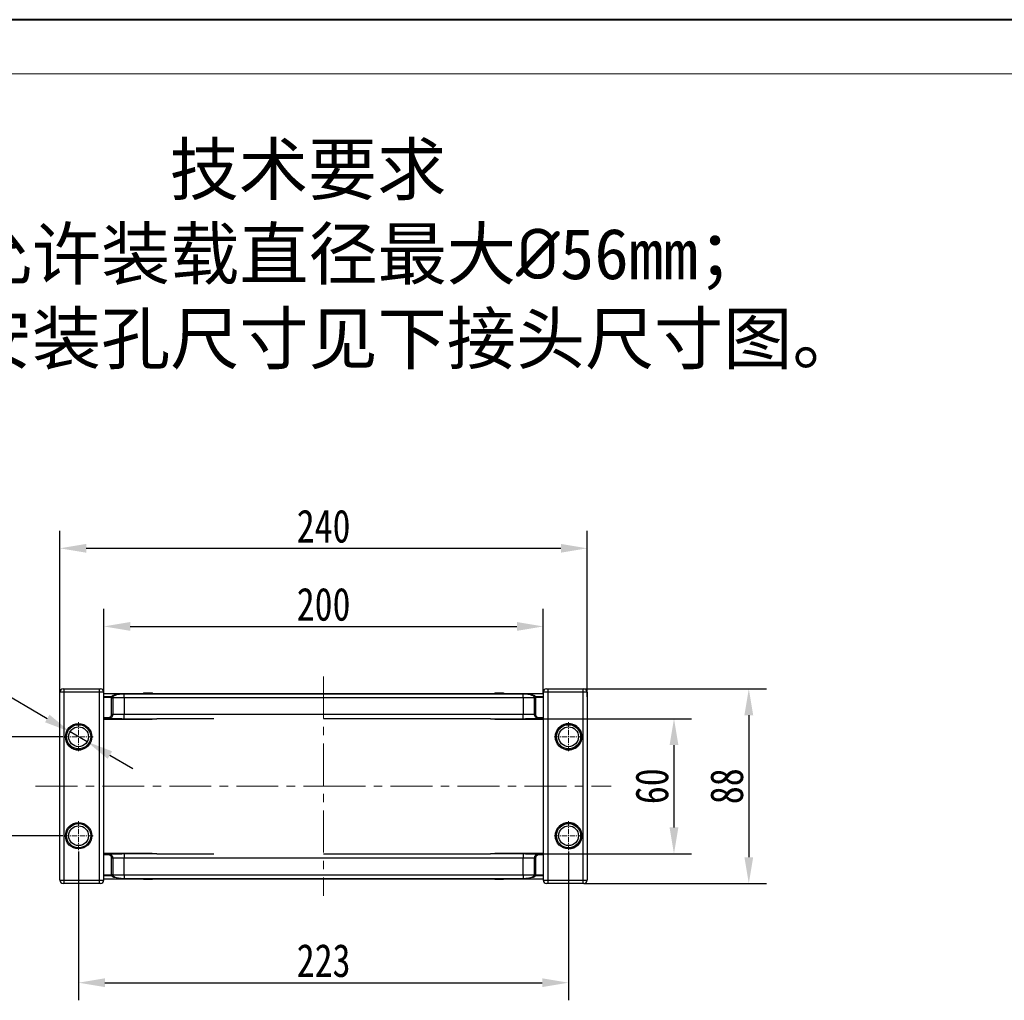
# Model space of a CAD drawing. Header units: millimetres. Extents: x -1595 to 486, y -108 to 1350.
# Tile 7 of 52: x -1324 to -876, y 904 to 1350. Entities that reach past the tile are written whole.
import ezdxf

# ---------------------------------------------------------------- set-up
doc = ezdxf.new("R2010")
doc.units = ezdxf.units.MM
doc.linetypes.add('CENTER', pattern=[0.6, 0.375, -0.075, 0.075, -0.075])
doc.linetypes.add('CENTERX2', pattern=[20.32, 12.7, -2.54, 2.54, -2.54])
doc.styles.get("Standard").update_dxf_attribs({"font": '仿宋_GB2312.ttf', "width": 0.8})
doc.styles.add('样式 6', font='仿宋_GB2312.ttf')
doc.dimstyles.new('ISO-60.1', dxfattribs={"dimtxt": 15, "dimasz": 12, "dimexe": 8, "dimexo": 0.625, "dimgap": 2.5, "dimtad": 1, "dimdsep": 46, "dimtxsty": 'Standard', "dimcen": 2.5, "dimadec": 0, "dimazin": 0, "dimtfac": 1, "dimtmove": 0, "dimatfit": 3, "dimfxl": 0, "dimarcsym": 0})
doc.dimstyles.new('副本 ISO-60.1', dxfattribs={"dimtxt": 15, "dimasz": 12, "dimexe": 8, "dimexo": 0.625, "dimgap": 2.5, "dimtad": 1, "dimtoh": 1, "dimdsep": 46, "dimtxsty": 'Standard', "dimcen": 2.5, "dimadec": 0, "dimazin": 0, "dimtfac": 1, "dimtmove": 0, "dimatfit": 3, "dimfxl": 0, "dimarcsym": 0})

# ---------------------------------------------------------------- blocks, each defined once
blk = doc.blocks.new('*D3720')
at = {"color": 0, "lineweight": -2}
for p, q in [((-1304.7, 1024.3), (-1369, 1024.3)), ((-1361, 1012.3), (-1361, 991.3)), ((-1304.7, 979.3), (-1369, 979.3))]:
    blk.add_line(p, q, dxfattribs=at)
at = {"color": 0, "lineweight": 9}
for points in [[(-1363, 1012.3), (-1359, 1012.3), (-1361, 1024.3)], [(-1363, 991.3), (-1359, 991.3), (-1361, 979.3)]]:
    blk.add_solid(points, dxfattribs=at)
at = {"layer": 'Defpoints', "color": 0, "lineweight": 9}
for p in [(-1304.07, 1024.3), (-1361, 979.3), (-1304.07, 979.3)]:
    blk.add_point(p, dxfattribs=at)
at = {"color": 0, "lineweight": 9, "insert": (-1371, 1001.8), "char_height": 15, "attachment_point": 5, "rotation": 90}
blk.add_mtext('45', dxfattribs=at)
blk = doc.blocks.new('*D3695')
at = {"color": 0, "lineweight": -2}
for p, q in [((-1364.28, 1052.98), (-1346.58, 1052.98)), ((-1346.58, 1052.98), (-1311.72, 1032.62)), ((-1293.59, 1022.03), (-1301.36, 1026.57)), ((-1283.23, 1015.97), (-1272.86, 1009.92))]:
    blk.add_line(p, q, dxfattribs=at)
at = {"color": 0, "lineweight": 9}
for points in [[(-1310.71, 1034.34), (-1312.73, 1030.89), (-1301.36, 1026.57)], [(-1282.22, 1017.7), (-1284.24, 1014.25), (-1293.59, 1022.03)]]:
    blk.add_solid(points, dxfattribs=at)
at = {"layer": 'Defpoints', "color": 0, "lineweight": 9}
for p in [(-1301.36, 1026.57), (-1293.59, 1022.03)]:
    blk.add_point(p, dxfattribs=at)
at = {"color": 0, "lineweight": 9, "insert": (-1356.68, 1062.98), "char_height": 15, "attachment_point": 5}
blk.add_mtext('∅9', dxfattribs=at)
blk = doc.blocks.new('*D3721')
at = {"color": 0, "lineweight": -2}
for p, q in [((-1285.97, 1044.66), (-1285.97, 1082.49)), ((-1085.97, 1044.18), (-1085.97, 1082.49)), ((-1273.97, 1074.49), (-1097.97, 1074.49))]:
    blk.add_line(p, q, dxfattribs=at)
at = {"color": 0, "lineweight": 9}
for points in [[(-1273.97, 1076.49), (-1273.97, 1072.49), (-1285.97, 1074.49)], [(-1097.97, 1076.49), (-1097.97, 1072.49), (-1085.97, 1074.49)]]:
    blk.add_solid(points, dxfattribs=at)
at = {"layer": 'Defpoints', "color": 0, "lineweight": 9}
for p in [(-1085.97, 1074.49), (-1285.97, 1044.03), (-1085.97, 1043.55)]:
    blk.add_point(p, dxfattribs=at)
at = {"color": 0, "lineweight": 9, "insert": (-1185.97, 1084.49), "char_height": 15, "attachment_point": 5}
blk.add_mtext('200', dxfattribs=at)
blk = doc.blocks.new('*D3722')
at = {"color": 0, "lineweight": -2}
for p, q in [((-1305.97, 1044.55), (-1305.97, 1118.03)), ((-1065.97, 1042.52), (-1065.97, 1118.03)), ((-1293.97, 1110.03), (-1077.97, 1110.03))]:
    blk.add_line(p, q, dxfattribs=at)
at = {"color": 0, "lineweight": 9}
for points in [[(-1293.97, 1112.03), (-1293.97, 1108.03), (-1305.97, 1110.03)], [(-1077.97, 1112.03), (-1077.97, 1108.03), (-1065.97, 1110.03)]]:
    blk.add_solid(points, dxfattribs=at)
at = {"layer": 'Defpoints', "color": 0, "lineweight": 9}
for p in [(-1065.97, 1110.03), (-1305.97, 1043.93), (-1065.97, 1041.89)]:
    blk.add_point(p, dxfattribs=at)
at = {"color": 0, "lineweight": 9, "insert": (-1185.97, 1120.03), "char_height": 15, "attachment_point": 5}
blk.add_mtext('240', dxfattribs=at)
blk = doc.blocks.new('*D3723')
at = {"color": 0, "lineweight": -2}
for p, q in [((-1297.47, 972.07), (-1297.47, 904.43)), ((-1074.47, 972.07), (-1074.47, 904.43)), ((-1285.47, 912.43), (-1086.47, 912.43))]:
    blk.add_line(p, q, dxfattribs=at)
at = {"color": 0, "lineweight": 9}
for points in [[(-1285.47, 914.43), (-1285.47, 910.43), (-1297.47, 912.43)], [(-1086.47, 914.43), (-1086.47, 910.43), (-1074.47, 912.43)]]:
    blk.add_solid(points, dxfattribs=at)
at = {"layer": 'Defpoints', "color": 0, "lineweight": 9}
for p in [(-1297.47, 972.7), (-1074.47, 972.7), (-1074.47, 912.43)]:
    blk.add_point(p, dxfattribs=at)
at = {"color": 0, "lineweight": 9, "insert": (-1185.97, 922.43), "char_height": 15, "attachment_point": 5}
blk.add_mtext('223', dxfattribs=at)
blk = doc.blocks.new('*D3725')
at = {"color": 0, "lineweight": -2}
for p, q in [((-1089.82, 1032.53), (-1018.5, 1032.53)), ((-1026.5, 1020.53), (-1026.5, 983.06)), ((-1089.82, 971.06), (-1018.5, 971.06))]:
    blk.add_line(p, q, dxfattribs=at)
at = {"color": 0, "lineweight": 9}
for points in [[(-1028.5, 1020.53), (-1024.5, 1020.53), (-1026.5, 1032.53)], [(-1028.5, 983.06), (-1024.5, 983.06), (-1026.5, 971.06)]]:
    blk.add_solid(points, dxfattribs=at)
at = {"layer": 'Defpoints', "color": 0, "lineweight": 9}
for p in [(-1090.45, 1032.53), (-1090.45, 971.06), (-1026.5, 971.06)]:
    blk.add_point(p, dxfattribs=at)
at = {"color": 0, "lineweight": 9, "insert": (-1036.5, 1001.8), "char_height": 15, "attachment_point": 5, "rotation": 90}
blk.add_mtext('60', dxfattribs=at)
blk = doc.blocks.new('*D3726')
at = {"color": 0, "lineweight": -2}
for p, q in [((-1067.35, 1046.06), (-984.45, 1046.06)), ((-992.45, 1034.06), (-992.45, 969.53)), ((-1067.35, 957.53), (-984.45, 957.53))]:
    blk.add_line(p, q, dxfattribs=at)
at = {"color": 0, "lineweight": 9}
for points in [[(-994.45, 1034.06), (-990.45, 1034.06), (-992.45, 1046.06)], [(-994.45, 969.53), (-990.45, 969.53), (-992.45, 957.53)]]:
    blk.add_solid(points, dxfattribs=at)
at = {"layer": 'Defpoints', "color": 0, "lineweight": 9}
for p in [(-1067.97, 1046.06), (-1067.97, 957.53), (-992.45, 957.53)]:
    blk.add_point(p, dxfattribs=at)
at = {"color": 0, "lineweight": 9, "insert": (-1002.45, 1001.8), "char_height": 15, "attachment_point": 5, "rotation": 90}
blk.add_mtext('88', dxfattribs=at)

msp = doc.modelspace()

# ---------------------------------------------------------------- linework, layer by layer
at = {"color": 7, "lineweight": 40}
msp.add_line((467.158, 1350.477), (-1595.044, 1350.477), dxfattribs=at)
at = {"color": 7, "lineweight": 13}
msp.add_line((442.608, 1325.927), (-1472.293, 1325.927), dxfattribs=at)
at = {"color": 1, "linetype": 'CENTERX2', "lineweight": 13, "ltscale": 1.5}
for p, q in [((-1185.975, 1051.676), (-1185.975, 951.917)), ((-1317.092, 1001.796), (-1185.975, 1001.796)), ((-1185.975, 1001.796), (-1055.099, 1001.796))]:
    msp.add_line(p, q, dxfattribs=at)
at = {"color": 7, "linetype": 'Continuous', "lineweight": 25}
for p, q in [((-1303.975, 1044.56), (-1305.975, 1044.56)), ((-1305.975, 959.032), (-1305.975, 1044.56)), ((-1304.475, 1046.06), (-1303.975, 1046.06)), ((-1303.975, 1044.56), (-1303.975, 1046.06)), ((-1303.975, 1046.06), (-1287.975, 1046.06)), ((-1303.975, 959.032), (-1303.975, 1044.56)), ((-1287.975, 1044.56), (-1303.975, 1044.56)), ((-1287.975, 1044.56), (-1287.975, 1046.06)), ((-1287.975, 1046.06), (-1287.475, 1046.06)), ((-1287.975, 959.032), (-1287.975, 1044.56)), ((-1285.975, 1044.56), (-1287.975, 1044.56)), ((-1285.975, 959.032), (-1285.975, 1044.56)), ((-1267.874, 1044.23), (-1267.874, 1044.03)), ((-1267.874, 1044.23), (-1267.721, 1044.23)), ((-1267.721, 1044.23), (-1267.721, 1044.03)), ((-1267.721, 1044.23), (-1267.702, 1044.23)), ((-1267.702, 1044.23), (-1267.702, 1044.03)), ((-1267.702, 1044.23), (-1267.58, 1044.23)), ((-1267.58, 1044.23), (-1267.58, 1044.03)), ((-1267.58, 1044.23), (-1266.899, 1044.23)), ((-1266.899, 1044.23), (-1266.899, 1044.03)), ((-1266.899, 1044.23), (-1266.546, 1044.23)), ((-1266.546, 1044.23), (-1266.546, 1044.03)), ((-1266.546, 1044.23), (-1264.134, 1044.23)), ((-1264.134, 1044.23), (-1264.134, 1044.03)), ((-1264.134, 1044.23), (-1263.879, 1044.23)), ((-1263.879, 1044.03), (-1263.879, 1044.23)), ((-1108.07, 1044.23), (-1108.07, 1044.03)), ((-1108.07, 1044.23), (-1107.816, 1044.23)), ((-1107.816, 1044.23), (-1107.816, 1044.03)), ((-1107.816, 1044.23), (-1105.404, 1044.23)), ((-1105.404, 1044.23), (-1105.404, 1044.03)), ((-1105.404, 1044.23), (-1105.051, 1044.23)), ((-1105.051, 1044.23), (-1105.051, 1044.03)), ((-1105.051, 1044.23), (-1104.37, 1044.23)), ((-1104.37, 1044.23), (-1104.37, 1044.03)), ((-1104.37, 1044.23), (-1104.247, 1044.23)), ((-1104.247, 1044.23), (-1104.247, 1044.03)), ((-1104.247, 1044.23), (-1104.229, 1044.23)), ((-1104.229, 1044.03), (-1104.229, 1044.23)), ((-1104.229, 1044.23), (-1104.075, 1044.23)), ((-1104.075, 1044.23), (-1104.075, 1044.03)), ((-1083.975, 1044.56), (-1085.975, 1044.56)), ((-1085.975, 1044.56), (-1085.975, 959.032)), ((-1084.475, 1046.06), (-1083.975, 1046.06)), ((-1083.975, 1046.06), (-1067.975, 1046.06)), ((-1083.975, 1046.06), (-1083.975, 1044.56)), ((-1067.975, 1044.56), (-1083.975, 1044.56)), ((-1083.975, 1044.56), (-1083.975, 959.032)), ((-1067.975, 1046.06), (-1067.975, 1044.56)), ((-1067.975, 1046.06), (-1067.475, 1046.06)), ((-1065.975, 1044.56), (-1067.975, 1044.56)), ((-1067.975, 1044.56), (-1067.975, 959.032)), ((-1065.975, 1044.56), (-1065.975, 959.032)), ((-1285.975, 1044.03), (-1185.975, 1044.03)), ((-1285.975, 1042.615), (-1282.439, 1042.615)), ((-1282.439, 1042.126), (-1285.975, 1042.126)), ((-1282.439, 1042.126), (-1282.439, 1042.615)), ((-1282.439, 1042.126), (-1281.943, 1042.158)), ((-1282.435, 1042.03), (-1282.439, 1042.126)), ((-1282.435, 1034.53), (-1282.435, 1042.03)), ((-1282.435, 1042.03), (-1281.939, 1042.03)), ((-1281.943, 1042.158), (-1281.939, 1042.03)), ((-1281.939, 1042.03), (-1281.939, 1034.53)), ((-1276.779, 1042.03), (-1281.939, 1042.03)), ((-1276.779, 1043.867), (-1185.975, 1043.867)), ((-1276.779, 1043.827), (-1276.779, 1043.867)), ((-1276.779, 1042.03), (-1276.779, 1043.827)), ((-1185.975, 1043.827), (-1276.779, 1043.827)), ((-1276.779, 1042.03), (-1276.779, 1034.53)), ((-1185.975, 1042.03), (-1276.779, 1042.03)), ((-1185.975, 1044.03), (-1085.975, 1044.03)), ((-1185.975, 1043.867), (-1095.171, 1043.867)), ((-1095.171, 1043.827), (-1185.975, 1043.827)), ((-1095.171, 1042.03), (-1185.975, 1042.03)), ((-1095.171, 1043.827), (-1095.171, 1043.867)), ((-1095.171, 1042.03), (-1095.171, 1043.827)), ((-1090.01, 1042.03), (-1095.171, 1042.03)), ((-1095.171, 1042.03), (-1095.171, 1034.53)), ((-1090.01, 1042.03), (-1090.006, 1042.158)), ((-1090.01, 1034.53), (-1090.01, 1042.03)), ((-1090.01, 1042.03), (-1089.514, 1042.03)), ((-1090.006, 1042.158), (-1089.511, 1042.126)), ((-1089.511, 1042.126), (-1089.514, 1042.03)), ((-1089.514, 1042.03), (-1089.514, 1034.53)), ((-1089.511, 1042.615), (-1089.511, 1042.126)), ((-1089.511, 1042.615), (-1085.975, 1042.615)), ((-1085.975, 1042.126), (-1089.511, 1042.126)), ((-1285.975, 1033.03), (-1283.944, 1033.03)), ((-1283.944, 1032.53), (-1285.975, 1032.53)), ((-1263.975, 1032.228), (-1285.975, 1032.228)), ((-1283.944, 1033.03), (-1283.944, 1032.53)), ((-1277.833, 1032.53), (-1283.944, 1032.53)), ((-1282.435, 1034.53), (-1281.939, 1034.53)), ((-1281.939, 1034.53), (-1276.779, 1034.53)), ((-1276.779, 1032.531), (-1276.779, 1034.53)), ((-1276.779, 1034.53), (-1185.975, 1034.53)), ((-1276.779, 1032.531), (-1261.892, 1032.531)), ((-1263.975, 1032.531), (-1263.975, 1032.228)), ((-1235.975, 1032.53), (-1261.867, 1032.53)), ((-1185.975, 1034.53), (-1095.171, 1034.53)), ((-1110.082, 1032.53), (-1185.975, 1032.53)), ((-1110.057, 1032.531), (-1095.171, 1032.531)), ((-1107.975, 1032.228), (-1107.975, 1032.531)), ((-1085.975, 1032.228), (-1107.975, 1032.228)), ((-1095.171, 1034.53), (-1090.01, 1034.53)), ((-1095.171, 1032.531), (-1095.171, 1034.53)), ((-1088.005, 1032.53), (-1094.117, 1032.53)), ((-1090.01, 1034.53), (-1089.514, 1034.53)), ((-1088.005, 1033.03), (-1085.975, 1033.03)), ((-1088.005, 1032.53), (-1088.005, 1033.03)), ((-1085.975, 1032.53), (-1088.005, 1032.53)), ((-1297.475, 1018.296), (-1296.53, 1018.371)), ((-1285.975, 971.365), (-1263.975, 971.365)), ((-1285.975, 971.062), (-1283.944, 971.062)), ((-1283.944, 970.562), (-1285.975, 970.562)), ((-1283.944, 971.062), (-1283.944, 970.562)), ((-1283.944, 971.062), (-1277.833, 971.062)), ((-1282.435, 961.562), (-1282.435, 969.062)), ((-1281.939, 969.062), (-1282.435, 969.062)), ((-1281.939, 969.062), (-1281.939, 961.562)), ((-1276.779, 969.062), (-1281.939, 969.062)), ((-1276.779, 971.062), (-1276.779, 969.062)), ((-1261.892, 971.062), (-1276.779, 971.062)), ((-1276.779, 961.562), (-1276.779, 969.062)), ((-1185.975, 969.062), (-1276.779, 969.062)), ((-1263.975, 971.365), (-1263.975, 971.062)), ((-1261.867, 971.062), (-1235.975, 971.062)), ((-1185.975, 971.062), (-1110.082, 971.062)), ((-1095.171, 969.062), (-1185.975, 969.062)), ((-1095.171, 971.062), (-1110.057, 971.062)), ((-1107.975, 971.365), (-1085.975, 971.365)), ((-1107.975, 971.062), (-1107.975, 971.365)), ((-1095.171, 971.062), (-1095.171, 969.062)), ((-1090.01, 969.062), (-1095.171, 969.062)), ((-1095.171, 961.562), (-1095.171, 969.062)), ((-1094.117, 971.062), (-1088.005, 971.062)), ((-1089.514, 969.062), (-1090.01, 969.062)), ((-1090.01, 961.562), (-1090.01, 969.062)), ((-1089.514, 969.062), (-1089.514, 961.562)), ((-1088.005, 970.562), (-1088.005, 971.062)), ((-1088.005, 971.062), (-1085.975, 971.062)), ((-1085.975, 970.562), (-1088.005, 970.562)), ((-1305.975, 959.032), (-1303.975, 959.032)), ((-1303.975, 959.032), (-1287.975, 959.032)), ((-1303.975, 957.532), (-1303.975, 959.032)), ((-1287.975, 959.032), (-1285.975, 959.032)), ((-1287.975, 957.532), (-1287.975, 959.032)), ((-1285.975, 961.467), (-1282.439, 961.467)), ((-1282.439, 960.978), (-1285.975, 960.978)), ((-1185.975, 959.562), (-1285.975, 959.562)), ((-1282.439, 961.467), (-1282.435, 961.562)), ((-1282.439, 960.978), (-1282.439, 961.467)), ((-1281.943, 961.435), (-1282.439, 961.467)), ((-1281.939, 961.562), (-1282.435, 961.562)), ((-1281.939, 961.562), (-1281.943, 961.435)), ((-1281.939, 961.562), (-1276.779, 961.562)), ((-1276.779, 961.562), (-1276.779, 959.766)), ((-1276.779, 961.562), (-1185.975, 961.562)), ((-1276.779, 959.766), (-1276.779, 959.726)), ((-1276.779, 959.766), (-1185.975, 959.766)), ((-1185.975, 959.726), (-1276.779, 959.726)), ((-1267.874, 959.362), (-1267.874, 959.562)), ((-1267.721, 959.362), (-1267.874, 959.362)), ((-1267.721, 959.562), (-1267.721, 959.362)), ((-1267.702, 959.362), (-1267.721, 959.362)), ((-1267.702, 959.362), (-1267.702, 959.562)), ((-1267.58, 959.362), (-1267.702, 959.362)), ((-1267.58, 959.362), (-1267.58, 959.562)), ((-1266.899, 959.362), (-1267.58, 959.362)), ((-1266.899, 959.362), (-1266.899, 959.562)), ((-1266.546, 959.362), (-1266.899, 959.362)), ((-1266.546, 959.362), (-1266.546, 959.562)), ((-1264.134, 959.362), (-1266.546, 959.362)), ((-1264.134, 959.362), (-1264.134, 959.562)), ((-1263.879, 959.362), (-1264.134, 959.362)), ((-1263.879, 959.362), (-1263.879, 959.562)), ((-1185.975, 961.562), (-1095.171, 961.562)), ((-1185.975, 959.766), (-1095.171, 959.766)), ((-1095.171, 959.726), (-1185.975, 959.726)), ((-1085.975, 959.562), (-1185.975, 959.562)), ((-1108.07, 959.562), (-1108.07, 959.362)), ((-1107.816, 959.362), (-1108.07, 959.362)), ((-1107.816, 959.362), (-1107.816, 959.562)), ((-1105.404, 959.362), (-1107.816, 959.362)), ((-1105.404, 959.362), (-1105.404, 959.562)), ((-1105.051, 959.362), (-1105.404, 959.362)), ((-1105.051, 959.362), (-1105.051, 959.562)), ((-1104.37, 959.362), (-1105.051, 959.362)), ((-1104.37, 959.362), (-1104.37, 959.562)), ((-1104.247, 959.362), (-1104.37, 959.362)), ((-1104.247, 959.362), (-1104.247, 959.562)), ((-1104.229, 959.362), (-1104.247, 959.362)), ((-1104.229, 959.362), (-1104.229, 959.562)), ((-1104.075, 959.362), (-1104.229, 959.362)), ((-1104.075, 959.362), (-1104.075, 959.562)), ((-1095.171, 961.562), (-1095.171, 959.766)), ((-1095.171, 961.562), (-1090.01, 961.562)), ((-1095.171, 959.766), (-1095.171, 959.726)), ((-1089.514, 961.562), (-1090.01, 961.562)), ((-1090.006, 961.435), (-1090.01, 961.562)), ((-1089.511, 961.467), (-1090.006, 961.435)), ((-1089.514, 961.562), (-1089.511, 961.467)), ((-1089.511, 961.467), (-1085.975, 961.467)), ((-1089.511, 961.467), (-1089.511, 960.978)), ((-1085.975, 960.978), (-1089.511, 960.978)), ((-1085.975, 959.032), (-1083.975, 959.032)), ((-1083.975, 959.032), (-1067.975, 959.032)), ((-1083.975, 959.032), (-1083.975, 957.532)), ((-1067.975, 959.032), (-1065.975, 959.032)), ((-1067.975, 959.032), (-1067.975, 957.532)), ((-1303.975, 957.532), (-1304.475, 957.532)), ((-1287.975, 957.532), (-1303.975, 957.532)), ((-1287.475, 957.532), (-1287.975, 957.532)), ((-1083.975, 957.532), (-1084.475, 957.532)), ((-1067.975, 957.532), (-1083.975, 957.532)), ((-1067.475, 957.532), (-1067.975, 957.532))]:
    msp.add_line(p, q, dxfattribs=at)
at = {"color": 1, "linetype": 'CENTER', "lineweight": 9, "ltscale": 6.096}
for p, q in [((-1297.475, 1017.696), (-1297.475, 1030.896)), ((-1074.475, 1017.696), (-1074.475, 1030.896)), ((-1304.075, 1024.296), (-1290.875, 1024.296)), ((-1081.075, 1024.296), (-1067.875, 1024.296)), ((-1297.475, 972.696), (-1297.475, 985.896)), ((-1074.475, 972.696), (-1074.475, 985.896)), ((-1304.075, 979.296), (-1290.875, 979.296)), ((-1081.075, 979.296), (-1067.875, 979.296))]:
    msp.add_line(p, q, dxfattribs=at)
at = {"color": 7, "linetype": 'Continuous', "lineweight": 25}
for centre, radius in [((-1297.475, 1024.296), 6), ((-1297.475, 1024.296), 5.5), ((-1297.475, 1024.296), 4.5), ((-1074.475, 1024.296), 6), ((-1074.475, 1024.296), 5.5), ((-1074.475, 1024.296), 4.5), ((-1297.475, 979.296), 6), ((-1297.475, 979.296), 5.5), ((-1297.475, 979.296), 4.5), ((-1074.475, 979.296), 6), ((-1074.475, 979.296), 5.5), ((-1074.475, 979.296), 4.5)]:
    msp.add_circle(centre, radius, dxfattribs=at)
for centre, radius, start, end in [((-1304.475, 1044.56), 1.5, 90, 180), ((-1287.475, 1044.56), 1.5, 0, 90), ((-1084.475, 1044.56), 1.5, 90, 180), ((-1067.475, 1044.56), 1.5, 0, 90), ((-1282.448, 1042.108), 0.508, 5.70659, 88.89252), ((-1089.501, 1042.108), 0.508, 91.10748, 174.29341), ((-1074.475, 1024.296), 6, 90, 170.94167), ((-1074.475, 1024.296), 6, 260.94167, 90), ((-1297.475, 1024.296), 6, 189.05833, 270), ((-1074.475, 979.296), 6, 90, 180), ((-1074.475, 979.296), 6, 270, 90), ((-1304.475, 959.032), 1.5, 180, 270), ((-1287.475, 959.032), 1.5, 270, 0), ((-1282.448, 961.485), 0.508, 271.10748, 354.29341), ((-1089.501, 961.485), 0.508, 185.70659, 268.89252), ((-1084.475, 959.032), 1.5, 180, 270), ((-1067.475, 959.032), 1.5, 270, 0)]:
    msp.add_arc(centre, radius, start, end, dxfattribs=at)
for centre, major_axis, start_param, end_param in [((-1262.9, 1034.53), (1.279, -1.932), 5.9981346, 6.0208548), ((-1109.05, 1034.53), (-1.279, -1.932), 0.2623305, 0.2850507), ((-1262.9, 969.062), (-1.279, -1.932), 3.4039232, 3.4266434), ((-1109.05, 969.062), (1.279, -1.932), 2.8565419, 2.8792622)]:
    msp.add_ellipse(centre, major_axis=major_axis, ratio=0.4054038, start_param=start_param, end_param=end_param, dxfattribs=at)
for points, knots in [([(-1282.439, 1042.615), (-1282.354, 1042.721), (-1282.205, 1042.906), (-1281.692, 1043.152), (-1280.943, 1043.403), (-1279.98, 1043.606), (-1278.904, 1043.749), (-1277.938, 1043.841), (-1277.201, 1043.857), (-1276.779, 1043.867)], [0, 0, 0, 0, 0.171497, 0.3000877, 0.4286662, 0.6463504, 0.7521855, 0.8578829, 1, 1, 1, 1]), ([(-1276.779, 1043.827), (-1277.187, 1043.815), (-1277.899, 1043.793), (-1278.807, 1043.67), (-1279.799, 1043.48), (-1280.895, 1043.136), (-1281.64, 1042.667), (-1281.886, 1042.318), (-1281.937, 1042.176), (-1281.943, 1042.158)], [0, 0, 0, 0, 0.1441605, 0.2514116, 0.358864, 0.5773891, 0.8313602, 0.978387, 1, 1, 1, 1]), ([(-1095.171, 1043.867), (-1094.748, 1043.857), (-1094.011, 1043.841), (-1093.046, 1043.749), (-1091.969, 1043.606), (-1091.006, 1043.403), (-1090.257, 1043.152), (-1089.745, 1042.906), (-1089.596, 1042.721), (-1089.511, 1042.615)], [0, 0, 0, 0, 0.1421171, 0.2478145, 0.3536496, 0.5713338, 0.6999123, 0.828503, 1, 1, 1, 1]), ([(-1090.006, 1042.158), (-1090.08, 1042.299), (-1090.263, 1042.652), (-1091.06, 1043.135), (-1092.15, 1043.48), (-1093.142, 1043.67), (-1094.05, 1043.793), (-1094.762, 1043.815), (-1095.171, 1043.827)], [0, 0, 0, 0, 0.1685696, 0.4225622, 0.6411057, 0.7485672, 0.8558274, 1, 1, 1, 1]), ([(-1283.944, 1033.03), (-1283.83, 1033.038), (-1283.547, 1033.057), (-1283.123, 1033.24), (-1282.743, 1033.58), (-1282.485, 1034.027), (-1282.452, 1034.363), (-1282.435, 1034.53)], [0, 0, 0, 0, 0.1452268, 0.3603998, 0.5741389, 0.7870548, 1, 1, 1, 1]), ([(-1281.939, 1034.53), (-1281.961, 1034.307), (-1282.005, 1033.86), (-1282.347, 1033.263), (-1282.851, 1032.81), (-1283.416, 1032.566), (-1283.793, 1032.541), (-1283.944, 1032.53)], [0, 0, 0, 0, 0.2132158, 0.4262438, 0.6399029, 0.8548909, 1, 1, 1, 1]), ([(-1277.833, 1032.53), (-1277.818, 1032.53), (-1277.467, 1032.53), (-1277.115, 1032.531), (-1276.779, 1032.531)], [0, 0, 0, 0, 0.0418062, 1, 1, 1, 1]), ([(-1261.904, 1032.531), (-1261.903, 1032.531), (-1261.891, 1032.531), (-1261.879, 1032.531), (-1261.867, 1032.53)], [0, 0, 0, 0, 0.0632241, 1, 1, 1, 1]), ([(-1110.082, 1032.53), (-1110.078, 1032.53), (-1110.068, 1032.53), (-1110.057, 1032.531), (-1110.049, 1032.531)], [0, 0, 0, 0, 0.3475426, 1, 1, 1, 1]), ([(-1095.171, 1032.531), (-1094.834, 1032.531), (-1094.482, 1032.53), (-1094.132, 1032.53), (-1094.117, 1032.53)], [0, 0, 0, 0, 0.9581938, 1, 1, 1, 1]), ([(-1088.005, 1032.53), (-1088.231, 1032.553), (-1088.684, 1032.597), (-1089.288, 1032.946), (-1089.741, 1033.457), (-1089.977, 1034.019), (-1090.001, 1034.387), (-1090.01, 1034.53)], [0, 0, 0, 0, 0.21599369, 0.43201203, 0.64792059, 0.86289952, 1, 1, 1, 1]), ([(-1089.514, 1034.53), (-1089.507, 1034.423), (-1089.489, 1034.147), (-1089.311, 1033.725), (-1088.97, 1033.342), (-1088.516, 1033.081), (-1088.175, 1033.047), (-1088.005, 1033.03)], [0, 0, 0, 0, 0.1369171, 0.3517136, 0.5676407, 0.7838231, 1, 1, 1, 1]), ([(-1283.944, 971.062), (-1283.718, 971.04), (-1283.265, 970.995), (-1282.662, 970.647), (-1282.208, 970.136), (-1281.972, 969.574), (-1281.948, 969.206), (-1281.939, 969.062)], [0, 0, 0, 0, 0.21599369, 0.43201203, 0.64792059, 0.86289952, 1, 1, 1, 1]), ([(-1282.435, 969.062), (-1282.442, 969.17), (-1282.46, 969.446), (-1282.638, 969.868), (-1282.98, 970.251), (-1283.434, 970.512), (-1283.774, 970.546), (-1283.944, 970.562)], [0, 0, 0, 0, 0.1369171, 0.3517136, 0.5676407, 0.7838231, 1, 1, 1, 1]), ([(-1276.779, 971.062), (-1277.115, 971.062), (-1277.467, 971.062), (-1277.818, 971.062), (-1277.833, 971.062)], [0, 0, 0, 0, 0.9581938, 1, 1, 1, 1]), ([(-1261.867, 971.062), (-1261.871, 971.062), (-1261.882, 971.062), (-1261.893, 971.062), (-1261.9, 971.062)], [0, 0, 0, 0, 0.3475426, 1, 1, 1, 1]), ([(-1110.046, 971.062), (-1110.047, 971.062), (-1110.059, 971.062), (-1110.071, 971.062), (-1110.082, 971.062)], [0, 0, 0, 0, 0.06322412, 1, 1, 1, 1]), ([(-1094.117, 971.062), (-1094.132, 971.062), (-1094.482, 971.062), (-1094.834, 971.062), (-1095.171, 971.062)], [0, 0, 0, 0, 0.0418062, 1, 1, 1, 1]), ([(-1090.01, 969.062), (-1089.988, 969.286), (-1089.944, 969.733), (-1089.603, 970.33), (-1089.098, 970.783), (-1088.533, 971.027), (-1088.157, 971.052), (-1088.005, 971.062)], [0, 0, 0, 0, 0.2132158, 0.4262438, 0.6399029, 0.8548909, 1, 1, 1, 1]), ([(-1088.005, 970.562), (-1088.119, 970.555), (-1088.402, 970.536), (-1088.827, 970.353), (-1089.207, 970.013), (-1089.464, 969.566), (-1089.498, 969.23), (-1089.514, 969.062)], [0, 0, 0, 0, 0.1452268, 0.3603998, 0.5741389, 0.7870548, 1, 1, 1, 1]), ([(-1276.779, 959.726), (-1277.201, 959.735), (-1277.938, 959.752), (-1278.904, 959.844), (-1279.98, 959.987), (-1280.943, 960.19), (-1281.692, 960.441), (-1282.205, 960.687), (-1282.354, 960.872), (-1282.439, 960.978)], [0, 0, 0, 0, 0.1421171, 0.2478145, 0.3536496, 0.5713338, 0.6999123, 0.828503, 1, 1, 1, 1]), ([(-1281.943, 961.435), (-1281.87, 961.294), (-1281.686, 960.941), (-1280.889, 960.457), (-1279.799, 960.113), (-1278.807, 959.923), (-1277.899, 959.8), (-1277.187, 959.778), (-1276.779, 959.766)], [0, 0, 0, 0, 0.1685696, 0.4225622, 0.6411057, 0.7485672, 0.8558274, 1, 1, 1, 1]), ([(-1095.171, 959.766), (-1094.762, 959.778), (-1094.05, 959.8), (-1093.142, 959.923), (-1092.151, 960.113), (-1091.055, 960.457), (-1090.309, 960.925), (-1090.063, 961.275), (-1090.013, 961.417), (-1090.006, 961.435)], [0, 0, 0, 0, 0.14416046, 0.25141161, 0.358864, 0.57738906, 0.8313602, 0.97838702, 1, 1, 1, 1]), ([(-1089.511, 960.978), (-1089.596, 960.872), (-1089.745, 960.687), (-1090.257, 960.441), (-1091.006, 960.19), (-1091.969, 959.987), (-1093.046, 959.844), (-1094.011, 959.752), (-1094.748, 959.735), (-1095.171, 959.726)], [0, 0, 0, 0, 0.171497, 0.3000877, 0.4286662, 0.6463504, 0.7521855, 0.8578829, 1, 1, 1, 1])]:
    msp.add_open_spline(points, degree=3, knots=knots, dxfattribs=at)

# ---------------------------------------------------------------- texts
at = {"insert": (-1381.536, 1293.974), "char_height": 23.0679, "attachment_point": 1, "style": '样式 6'}
msp.add_mtext('        技术要求\\P1.允许装载直径最大{\\fISOCPEUR|b0|i0|c0|p34;%%C}56mm；\\P2.安装孔尺寸见下接头尺寸图。', dxfattribs=at)

# ---------------------------------------------------------------- dimensions: what is measured, and where the dimension line sits
at = {"color": 5, "lineweight": 9}
for base, p1, p2, picture, middle in [((-1065.975, 1110.029), (-1305.975, 1043.926), (-1065.975, 1041.892), '*D3722', (-1185.975, 1120.029)), ((-1085.975, 1074.488), (-1285.975, 1044.03), (-1085.975, 1043.554), '*D3721', (-1185.975, 1084.488)), ((-1074.475, 912.426), (-1297.475, 972.696), (-1074.475, 972.696), '*D3723', (-1185.975, 922.426))]:
    dim = msp.add_linear_dim(base=base, p1=p1, p2=p2, dimstyle='ISO-60.1', dxfattribs=at)
    dim.commit()
    dim.dimension.update_dxf_attribs({"geometry": picture, "text_midpoint": middle})
dim = msp.add_diameter_dim_2p(p1=(-1293.589, 1022.027), p2=(-1301.361, 1026.566), dimstyle='副本 ISO-60.1', dxfattribs=at)
dim.commit()
dim.dimension.update_dxf_attribs({"geometry": '*D3695', "text_midpoint": (-1356.679, 1052.976), "dimtype": 163})
for base, p1, p2, text, picture, middle in [((-992.454, 957.532), (-1067.975, 1046.06), (-1067.975, 957.532), '88', '*D3726', (-1002.454, 1001.796)), ((-1026.499, 971.062), (-1090.445, 1032.53), (-1090.445, 971.062), '60', '*D3725', (-1036.499, 1001.796))]:
    dim = msp.add_linear_dim(base=base, p1=p1, p2=p2, angle=90, text=text, dimstyle='ISO-60.1', dxfattribs=at)
    dim.commit()
    dim.dimension.update_dxf_attribs({"geometry": picture, "text_midpoint": middle})
dim = msp.add_linear_dim(base=(-1361.002, 979.296), p1=(-1304.075, 1024.296), p2=(-1304.075, 979.296), angle=90, dimstyle='ISO-60.1', dxfattribs=at)
dim.commit()
dim.dimension.update_dxf_attribs({"geometry": '*D3720', "text_midpoint": (-1371.002, 1001.796)})

doc.saveas('drawing.dxf')
